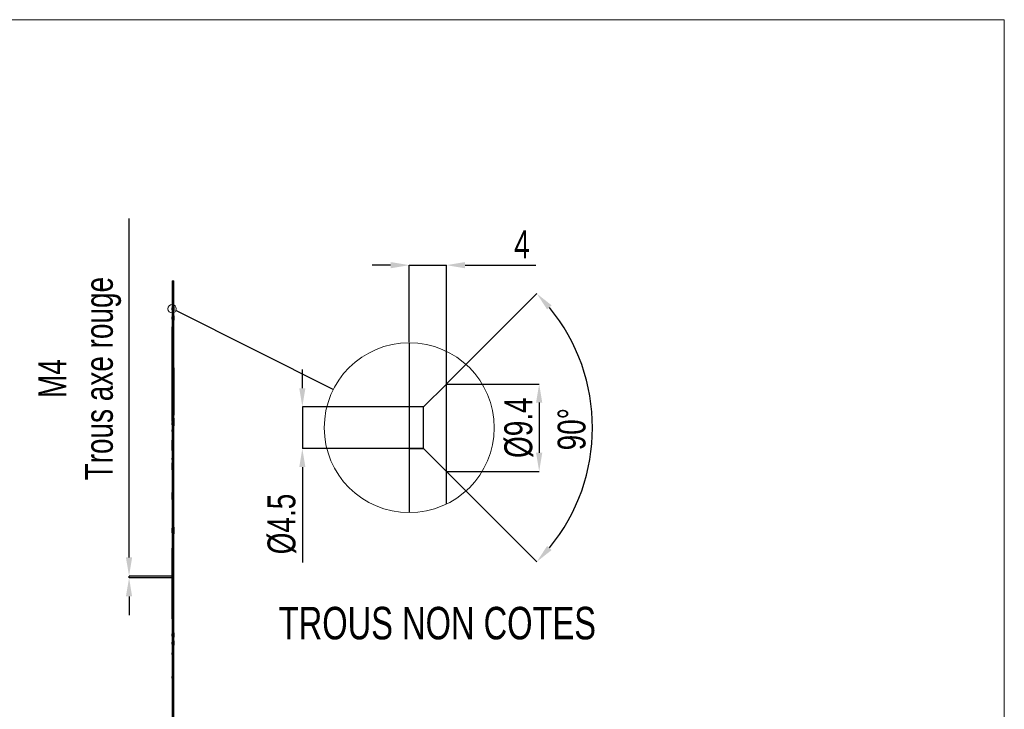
# Model space of a CAD drawing. Header units: millimetres. Extents: x 5 to 589, y 5 to 415.
# Tile 7 of 11: x 317 to 422, y 78 to 152. Entities that reach past the tile are written whole.
import ezdxf

# ---------------------------------------------------------------- set-up
doc = ezdxf.new("R2010")
doc.units = ezdxf.units.MM
doc.header["$PDSIZE"] = -1
doc.layers.add('COTES', color=1, linetype='Continuous')
doc.layers.add('NOTES', color=6, linetype='Continuous')
doc.layers.add('TRAIT-FORT', color=4, linetype='Continuous', lineweight=25)
doc.styles.add('SLDTEXTSTYLE0', font='TXT', dxfattribs={"width": 0.75})
doc.dimstyles.new('SLDDIMSTYLE0', dxfattribs={"dimtxt": 3, "dimasz": 2, "dimexe": 0, "dimexo": 0.0625, "dimgap": 0.75, "dimtad": 1, "dimdec": 0, "dimlfac": 20, "dimrnd": 1e-09, "dimzin": 12, "dimdsep": 46, "dimtxsty": 'SLDTEXTSTYLE0', "dimsah": 1, "dimcen": 0.09, "dimadec": 0, "dimazin": 3, "dimtfac": 1, "dimtdec": 0, "dimtmove": 0, "dimatfit": 0, "dimfxl": 1, "dimfrac": 2, "dimtolj": 1, "dimtzin": 12, "dimarcsym": 0})
doc.dimstyles.new('SLDDIMSTYLE1', dxfattribs={"dimtxt": 0.18, "dimasz": 2, "dimexe": 0, "dimexo": 0.0625, "dimgap": 0, "dimtad": 0, "dimtih": 1, "dimtoh": 1, "dimdec": 0, "dimrnd": 1e-09, "dimzin": 0, "dimdsep": 46, "dimtxsty": 'Standard', "dimblk1": 'NONE', "dimblk2": 'NONE', "dimsah": 1, "dimcen": 0.09, "dimadec": 0, "dimazin": 0, "dimtfac": 2, "dimtdec": 0, "dimtofl": 0, "dimtmove": 0, "dimatfit": 3, "dimldrblk": 'NONE', "dimfxl": 1, "dimfrac": 2, "dimtolj": 1, "dimtzin": 0, "dimarcsym": 0})
doc.dimstyles.new('SLDDIMSTYLE10', dxfattribs={"dimtxt": 3, "dimasz": 2, "dimexe": 0, "dimexo": 0.0625, "dimgap": 0.75, "dimtad": 1, "dimdec": 4, "dimzin": 12, "dimdsep": 46, "dimtxsty": 'SLDTEXTSTYLE0', "dimsah": 1, "dimcen": 0.09, "dimazin": 3, "dimtfac": 1, "dimtofl": 0, "dimtmove": 0, "dimatfit": 3, "dimfxl": 1, "dimfrac": 2, "dimtolj": 1, "dimtzin": 12, "dimarcsym": 0})
doc.dimstyles.new('SLDDIMSTYLE8', dxfattribs={"dimtxt": 3, "dimasz": 2, "dimexe": 0, "dimexo": 0.0625, "dimgap": 0.75, "dimtad": 1, "dimdec": 0, "dimrnd": 1e-09, "dimzin": 12, "dimdsep": 46, "dimtxsty": 'SLDTEXTSTYLE0', "dimsah": 1, "dimcen": 0.09, "dimadec": 0, "dimazin": 3, "dimtfac": 1, "dimtdec": 0, "dimtmove": 0, "dimatfit": 0, "dimfxl": 1, "dimfrac": 2, "dimtolj": 1, "dimtzin": 12, "dimarcsym": 0})
doc.dimstyles.new('SLDDIMSTYLE9', dxfattribs={"dimtxt": 3, "dimasz": 2, "dimexe": 0, "dimexo": 0.0625, "dimgap": 0.75, "dimtad": 1, "dimdec": 1, "dimrnd": 1e-09, "dimzin": 12, "dimdsep": 46, "dimtxsty": 'SLDTEXTSTYLE0', "dimsah": 1, "dimcen": 0.09, "dimadec": 0, "dimazin": 3, "dimtfac": 1, "dimtdec": 1, "dimtmove": 0, "dimatfit": 0, "dimfxl": 1, "dimfrac": 2, "dimtolj": 1, "dimtzin": 12, "dimarcsym": 0})

# ---------------------------------------------------------------- blocks, each defined once
blk = doc.blocks.new('_D')
at = {"layer": 'COTES', "color": 0, "lineweight": -2, "transparency": 16777216}
for p, q in [((328.33, 94.32), (328.33, 130.82)), ((332.89, 92.32), (328.33, 92.32)), ((328.33, 92.12), (328.33, 92.32)), ((332.89, 92.12), (328.33, 92.12)), ((328.33, 90.12), (328.33, 88.12))]:
    blk.add_line(p, q, dxfattribs=at)
at = {"layer": 'COTES', "color": 0, "transparency": 16777216}
for points in [[(327.99, 94.32), (328.66, 94.32), (328.33, 92.32)], [(327.99, 90.12), (328.66, 90.12), (328.33, 92.12)]]:
    blk.add_solid(points, dxfattribs=at)
at = {"layer": 'Defpoints', "color": 0, "transparency": 16777216}
for p in [(328.33, 92.32), (332.95, 92.32), (332.95, 92.12)]:
    blk.add_point(p, dxfattribs=at)
at = {"layer": 'COTES', "color": 0, "transparency": 16777216, "insert": (318.58, 113.57), "char_height": 3, "attachment_point": 2, "rotation": 90, "style": 'SLDTEXTSTYLE0'}
blk.add_mtext('\\A1;M4\\PTrous axe rouge', dxfattribs=at)
blk = doc.blocks.new('_None')
blk = doc.blocks.new('_D_116')
at = {"layer": 'COTES', "color": 0, "lineweight": -2, "transparency": 16777216}
for p, q in [((356.47, 125.79), (354.47, 125.79)), ((358.47, 117.5), (358.47, 125.79)), ((358.47, 125.79), (362.47, 125.79)), ((362.47, 103.65), (362.47, 125.79)), ((364.47, 125.79), (372.09, 125.79))]:
    blk.add_line(p, q, dxfattribs=at)
at = {"layer": 'COTES', "color": 0, "transparency": 16777216}
for points in [[(356.47, 126.12), (356.47, 125.45), (358.47, 125.79)], [(364.47, 126.12), (364.47, 125.45), (362.47, 125.79)]]:
    blk.add_solid(points, dxfattribs=at)
at = {"layer": 'Defpoints', "color": 0, "transparency": 16777216}
for p in [(362.47, 125.79), (358.47, 117.43), (362.47, 103.59)]:
    blk.add_point(p, dxfattribs=at)
at = {"layer": 'COTES', "color": 0, "transparency": 16777216, "insert": (370.59, 129.54), "char_height": 3, "attachment_point": 2, "style": 'SLDTEXTSTYLE0'}
blk.add_mtext('\\A1;4', dxfattribs=at)
blk = doc.blocks.new('_D_117')
at = {"layer": 'COTES', "color": 0, "lineweight": -2, "transparency": 16777216}
for p, q in [((346.97, 112.54), (346.97, 114.54)), ((359.96, 110.54), (346.97, 110.54)), ((346.97, 110.54), (346.97, 106.04)), ((359.96, 106.04), (346.97, 106.04)), ((346.97, 104.04), (346.97, 93.79))]:
    blk.add_line(p, q, dxfattribs=at)
at = {"layer": 'COTES', "color": 0, "transparency": 16777216}
for points in [[(346.64, 112.54), (347.3, 112.54), (346.97, 110.54)], [(346.64, 104.04), (347.3, 104.04), (346.97, 106.04)]]:
    blk.add_solid(points, dxfattribs=at)
at = {"layer": 'Defpoints', "color": 0, "transparency": 16777216}
for p in [(360.02, 110.54), (346.97, 106.04), (360.02, 106.04)]:
    blk.add_point(p, dxfattribs=at)
at = {"layer": 'COTES', "color": 0, "transparency": 16777216, "insert": (343.22, 97.92), "char_height": 3, "attachment_point": 2, "rotation": 90, "style": 'SLDTEXTSTYLE0'}
blk.add_mtext('\\A1;%%c4.5', dxfattribs=at)
blk = doc.blocks.new('_D_118')
at = {"layer": 'COTES', "color": 0, "lineweight": -2, "transparency": 16777216}
for p, q in [((362.53, 112.99), (372.45, 112.99)), ((372.45, 110.99), (372.45, 105.59)), ((362.53, 103.59), (372.45, 103.59))]:
    blk.add_line(p, q, dxfattribs=at)
at = {"layer": 'COTES', "color": 0, "transparency": 16777216}
for points in [[(372.11, 110.99), (372.78, 110.99), (372.45, 112.99)], [(372.11, 105.59), (372.78, 105.59), (372.45, 103.59)]]:
    blk.add_solid(points, dxfattribs=at)
at = {"layer": 'Defpoints', "color": 0, "transparency": 16777216}
for p in [(362.47, 112.99), (362.47, 103.59), (372.45, 103.59)]:
    blk.add_point(p, dxfattribs=at)
at = {"layer": 'COTES', "color": 0, "transparency": 16777216, "insert": (368.7, 108.29), "char_height": 3, "attachment_point": 2, "rotation": 90, "style": 'SLDTEXTSTYLE0'}
blk.add_mtext('\\A1;%%c9.4', dxfattribs=at)
blk = doc.blocks.new('_D_119')
at = {"layer": 'COTES', "color": 0, "lineweight": -2, "transparency": 16777216}
for p, q in [((362.51, 113.03), (372.2, 122.72)), ((362.51, 103.55), (372.2, 93.86))]:
    blk.add_line(p, q, dxfattribs=at)
blk.add_arc((357.77, 108.29), 20.41, 320.6167, 39.3833, dxfattribs=at)
at = {"layer": 'COTES', "color": 0, "transparency": 16777216}
for points in [[(373.3, 121.02), (373.79, 121.46), (372.2, 122.72)], [(373.79, 95.12), (373.3, 95.56), (372.2, 93.86)]]:
    blk.add_solid(points, dxfattribs=at)
at = {"layer": 'Defpoints', "color": 0, "transparency": 16777216}
for p in [(362.47, 112.99), (360.02, 110.54), (360.02, 106.04), (362.47, 103.59), (377.48, 103.01)]:
    blk.add_point(p, dxfattribs=at)
at = {"layer": 'COTES', "color": 0, "transparency": 16777216, "insert": (374.43, 105.85), "char_height": 3, "attachment_point": 1, "rotation": 90, "style": 'SLDTEXTSTYLE0'}
blk.add_mtext('\\A1;90°', dxfattribs=at)

msp = doc.modelspace()

# ---------------------------------------------------------------- linework, layer by layer
at = {"lineweight": 18}
for p, q in [((97, 152.21853), (422.48501, 152.21853)), ((422.48501, 10), (422.48501, 152.21853)), ((332.95232, 117.34018), (333.15232, 117.34018)), ((332.95232, 117.34018), (333.15232, 117.34018)), ((332.95232, 117.34018), (333.15232, 117.34018)), ((332.95232, 117.27568), (333.15232, 117.27568)), ((332.95232, 117.14018), (333.15232, 117.14018)), ((332.95232, 117.14018), (333.15232, 117.14018)), ((332.95232, 117.14018), (333.15232, 117.14018)), ((332.95232, 117.07568), (333.15232, 117.07568)), ((332.95232, 113.52823), (333.15232, 113.52823)), ((332.95232, 113.52447), (333.15232, 113.52447)), ((332.95232, 113.32823), (333.15232, 113.32823)), ((332.95232, 113.32447), (333.15232, 113.32447)), ((332.95232, 112.63482), (333.15232, 112.63482)), ((332.95232, 112.43482), (333.15232, 112.43482)), ((332.95232, 110.86055), (333.15232, 110.86055)), ((332.95232, 110.85221), (333.15232, 110.85221)), ((332.95232, 110.66055), (333.15232, 110.66055)), ((332.95232, 110.65221), (333.15232, 110.65221)), ((332.95232, 108.06081), (333.15232, 108.06081)), ((332.95232, 108.06081), (333.15232, 108.06081)), ((332.95232, 108.06081), (333.15232, 108.06081)), ((332.95232, 107.86081), (333.15232, 107.86081)), ((332.95232, 107.86081), (333.15232, 107.86081)), ((332.95232, 107.86081), (333.15232, 107.86081)), ((332.95232, 105.03552), (333.15232, 105.03552)), ((332.95232, 105.03552), (333.15232, 105.03552)), ((332.95232, 105.03552), (333.15232, 105.03552)), ((332.95232, 104.83552), (333.15232, 104.83552)), ((332.95232, 104.83552), (333.15232, 104.83552)), ((332.95232, 104.83552), (333.15232, 104.83552)), ((332.95232, 92.31526), (333.15232, 92.31526)), ((332.95232, 92.11526), (333.15232, 92.11526)), ((332.95232, 84.05988), (333.15232, 84.05988)), ((332.95232, 84.05988), (333.15232, 84.05988)), ((332.95232, 84.05988), (333.15232, 84.05988)), ((332.95232, 83.85988), (333.15232, 83.85988)), ((332.95232, 83.85988), (333.15232, 83.85988)), ((332.95232, 83.85988), (333.15232, 83.85988)), ((332.95232, 81.51991), (333.15232, 81.51991)), ((332.95232, 81.31991), (333.15232, 81.31991)), ((332.95232, 77.96809), (333.15232, 77.96809))]:
    msp.add_line(p, q, dxfattribs=at)
for centre, radius in [((332.95232, 121.09727), 0.45721), ((358.46944, 108.29031), 9.1443)]:
    msp.add_circle(centre, radius, dxfattribs=at)
at = {"layer": 'TRAIT-FORT', "lineweight": 25}
for p, q in [((332.95232, 124.09727), (333.15232, 124.09727)), ((332.95232, 124.09727), (332.95232, 23.59731)), ((332.95232, 124.09727), (332.95232, 27.87496)), ((333.15232, 23.59731), (333.15232, 124.09727)), ((333.15232, 27.87496), (333.15232, 124.09727)), ((333.02982, 121.20977), (332.95232, 121.20977)), ((333.02982, 121.20977), (332.95232, 121.20977)), ((333.02982, 121.20977), (332.95232, 121.20977)), ((333.02982, 121.20977), (332.95232, 121.20977)), ((333.02982, 121.20977), (332.95232, 121.20977)), ((332.95232, 120.98477), (332.95232, 121.20977)), ((332.95232, 120.98477), (332.95232, 121.20977)), ((332.95232, 120.98477), (332.95232, 121.20977)), ((332.95232, 120.98477), (332.95232, 121.20977)), ((332.95232, 120.98477), (332.95232, 121.20977)), ((332.95232, 120.98477), (333.02982, 120.98477)), ((332.95232, 120.98477), (333.02982, 120.98477)), ((332.95232, 120.98477), (333.02982, 120.98477)), ((332.95232, 120.98477), (333.02982, 120.98477)), ((332.95232, 120.98477), (333.02982, 120.98477)), ((333.15232, 121.33227), (333.02982, 121.20977)), ((333.15232, 121.33227), (333.02982, 121.20977)), ((333.15232, 121.33227), (333.02982, 121.20977)), ((333.15232, 121.33227), (333.02982, 121.20977)), ((333.15232, 121.33227), (333.02982, 121.20977)), ((333.02982, 121.20977), (333.02982, 120.98477)), ((333.02982, 121.20977), (333.02982, 120.98477)), ((333.02982, 121.20977), (333.02982, 120.98477)), ((333.02982, 121.20977), (333.02982, 120.98477)), ((333.02982, 121.20977), (333.02982, 120.98477)), ((333.02982, 120.98477), (333.15232, 120.86227)), ((333.02982, 120.98477), (333.15232, 120.86227)), ((333.02982, 120.98477), (333.15232, 120.86227)), ((333.02982, 120.98477), (333.15232, 120.86227)), ((333.02982, 120.98477), (333.15232, 120.86227)), ((333.15232, 121.33227), (333.15232, 120.86227)), ((333.15232, 121.33227), (333.15232, 120.86227)), ((333.15232, 121.33227), (333.15232, 120.86227)), ((333.15232, 121.33227), (333.15232, 120.86227)), ((333.15232, 121.33227), (333.15232, 120.86227)), ((333.02982, 120.20977), (332.95232, 120.20977)), ((333.02982, 120.20977), (332.95232, 120.20977)), ((333.02982, 120.20977), (332.95232, 120.20977)), ((333.02982, 120.20977), (332.95232, 120.20977)), ((333.02982, 120.20977), (332.95232, 120.20977)), ((333.02982, 120.20977), (332.95232, 120.20977)), ((333.02982, 120.20977), (332.95232, 120.20977)), ((333.02982, 120.20977), (332.95232, 120.20977)), ((333.02982, 120.20977), (332.95232, 120.20977)), ((333.02982, 120.20977), (332.95232, 120.20977)), ((333.02982, 120.20977), (332.95232, 120.20977)), ((332.95232, 119.98477), (332.95232, 120.20977)), ((332.95232, 119.98477), (332.95232, 120.20977)), ((332.95232, 119.98477), (332.95232, 120.20977)), ((332.95232, 119.98477), (332.95232, 120.20977)), ((332.95232, 119.98477), (332.95232, 120.20977)), ((332.95232, 119.98477), (332.95232, 120.20977)), ((332.95232, 119.98477), (332.95232, 120.20977)), ((332.95232, 119.98477), (332.95232, 120.20977)), ((332.95232, 119.98477), (332.95232, 120.20977)), ((332.95232, 119.98477), (332.95232, 120.20977)), ((332.95232, 119.98477), (332.95232, 120.20977)), ((332.95232, 119.98477), (333.02982, 119.98477)), ((332.95232, 119.98477), (333.02982, 119.98477)), ((332.95232, 119.98477), (333.02982, 119.98477)), ((332.95232, 119.98477), (333.02982, 119.98477)), ((332.95232, 119.98477), (333.02982, 119.98477)), ((332.95232, 119.98477), (333.02982, 119.98477)), ((332.95232, 119.98477), (333.02982, 119.98477)), ((332.95232, 119.98477), (333.02982, 119.98477)), ((332.95232, 119.98477), (333.02982, 119.98477)), ((332.95232, 119.98477), (333.02982, 119.98477)), ((332.95232, 119.98477), (333.02982, 119.98477)), ((333.15232, 120.33227), (333.02982, 120.20977)), ((333.15232, 120.33227), (333.02982, 120.20977)), ((333.15232, 120.33227), (333.02982, 120.20977)), ((333.15232, 120.33227), (333.02982, 120.20977)), ((333.15232, 120.33227), (333.02982, 120.20977)), ((333.15232, 120.33227), (333.02982, 120.20977)), ((333.15232, 120.33227), (333.02982, 120.20977)), ((333.15232, 120.33227), (333.02982, 120.20977)), ((333.15232, 120.33227), (333.02982, 120.20977)), ((333.15232, 120.33227), (333.02982, 120.20977)), ((333.15232, 120.33227), (333.02982, 120.20977)), ((333.02982, 120.20977), (333.02982, 119.98477)), ((333.02982, 120.20977), (333.02982, 119.98477)), ((333.02982, 120.20977), (333.02982, 119.98477)), ((333.02982, 120.20977), (333.02982, 119.98477)), ((333.02982, 120.20977), (333.02982, 119.98477)), ((333.02982, 120.20977), (333.02982, 119.98477)), ((333.02982, 120.20977), (333.02982, 119.98477)), ((333.02982, 120.20977), (333.02982, 119.98477)), ((333.02982, 120.20977), (333.02982, 119.98477)), ((333.02982, 120.20977), (333.02982, 119.98477)), ((333.02982, 120.20977), (333.02982, 119.98477)), ((333.02982, 119.98477), (333.15232, 119.86227)), ((333.02982, 119.98477), (333.15232, 119.86227)), ((333.02982, 119.98477), (333.15232, 119.86227)), ((333.02982, 119.98477), (333.15232, 119.86227)), ((333.02982, 119.98477), (333.15232, 119.86227)), ((333.02982, 119.98477), (333.15232, 119.86227)), ((333.02982, 119.98477), (333.15232, 119.86227)), ((333.02982, 119.98477), (333.15232, 119.86227)), ((333.02982, 119.98477), (333.15232, 119.86227)), ((333.02982, 119.98477), (333.15232, 119.86227)), ((333.02982, 119.98477), (333.15232, 119.86227)), ((333.15232, 120.33227), (333.15232, 119.86227)), ((333.15232, 120.33227), (333.15232, 119.86227)), ((333.15232, 120.33227), (333.15232, 119.86227)), ((333.15232, 120.33227), (333.15232, 119.86227)), ((333.15232, 120.33227), (333.15232, 119.86227)), ((333.15232, 120.33227), (333.15232, 119.86227)), ((333.15232, 120.33227), (333.15232, 119.86227)), ((333.15232, 120.33227), (333.15232, 119.86227)), ((333.15232, 120.33227), (333.15232, 119.86227)), ((333.15232, 120.33227), (333.15232, 119.86227)), ((333.15232, 120.33227), (333.15232, 119.86227)), ((332.95232, 114.62688), (332.95232, 119.14035)), ((332.95232, 119.14035), (333.15232, 119.14035)), ((333.15232, 114.62688), (333.15232, 119.14035)), ((333.15232, 117.32268), (332.95232, 117.32268)), ((333.15232, 117.32268), (332.95232, 117.32268)), ((333.15232, 117.32268), (332.95232, 117.32268)), ((332.95232, 117.15768), (332.95232, 117.32268)), ((332.95232, 117.15768), (332.95232, 117.32268)), ((332.95232, 117.15768), (332.95232, 117.32268)), ((333.15232, 117.25818), (332.95232, 117.25818)), ((332.95232, 117.09318), (332.95232, 117.25818)), ((332.95232, 117.15768), (333.15232, 117.15768)), ((332.95232, 117.15768), (333.15232, 117.15768)), ((332.95232, 117.15768), (333.15232, 117.15768)), ((332.95232, 117.09318), (333.15232, 117.09318)), ((333.15232, 116.91547), (332.95232, 116.91547)), ((333.15232, 116.91534), (332.95232, 116.91534)), ((332.95232, 116.16547), (332.95232, 116.91327)), ((332.95232, 116.16534), (332.95232, 116.91314)), ((333.15232, 116.85617), (332.95232, 116.85617)), ((332.95232, 116.10617), (332.95232, 116.85397)), ((333.15232, 117.15768), (333.15232, 117.32268)), ((333.15232, 117.15768), (333.15232, 117.32268)), ((333.15232, 117.15768), (333.15232, 117.32268)), ((333.15232, 117.09318), (333.15232, 117.25818)), ((333.15232, 116.16547), (333.15232, 116.91327)), ((333.15232, 116.16534), (333.15232, 116.91314)), ((333.15232, 116.10617), (333.15232, 116.85397)), ((358.46946, 117.43451), (358.46946, 99.14589)), ((333.15232, 116.20288), (332.95232, 116.20288)), ((333.15232, 116.20288), (332.95232, 116.20288)), ((332.95232, 115.45288), (332.95232, 116.20068)), ((332.95232, 115.45288), (332.95232, 116.20068)), ((333.15232, 116.18052), (332.95232, 116.18052)), ((332.95232, 115.43052), (332.95232, 116.17832)), ((332.95232, 116.16547), (333.15232, 116.16547)), ((332.95232, 116.16534), (333.15232, 116.16534)), ((332.95232, 116.10617), (333.15232, 116.10617)), ((333.15232, 115.45288), (333.15232, 116.20068)), ((333.15232, 115.45288), (333.15232, 116.20068)), ((333.15232, 115.43052), (333.15232, 116.17832)), ((362.46946, 100.0672), (362.46946, 116.5132)), ((332.95232, 115.45288), (333.15232, 115.45288)), ((332.95232, 115.45288), (333.15232, 115.45288)), ((332.95232, 115.43052), (333.15232, 115.43052)), ((333.15232, 115.06258), (332.95232, 115.06258)), ((332.95232, 113.96258), (332.95232, 115.06036)), ((332.95232, 109.64731), (332.95232, 114.74731)), ((332.95232, 114.74731), (333.15232, 114.74731)), ((332.95232, 114.62688), (333.15232, 114.62688)), ((333.15232, 113.96258), (333.15232, 115.06036)), ((333.15232, 114.74731), (333.15232, 109.64731)), ((332.95232, 113.96258), (333.15232, 113.96258)), ((333.15232, 113.51073), (332.95232, 113.51073)), ((332.95232, 113.34573), (332.95232, 113.51073)), ((333.15232, 113.50697), (332.95232, 113.50697)), ((332.95232, 113.34197), (332.95232, 113.50697)), ((332.95232, 113.34573), (333.15232, 113.34573)), ((332.95232, 113.34197), (333.15232, 113.34197)), ((333.15232, 113.34573), (333.15232, 113.51073)), ((333.15232, 113.34197), (333.15232, 113.50697)), ((333.15232, 112.89643), (332.95232, 112.89643)), ((332.95232, 112.14643), (332.95232, 112.89423)), ((333.15232, 112.61732), (332.95232, 112.61732)), ((332.95232, 112.45232), (332.95232, 112.61732)), ((332.95232, 112.45232), (333.15232, 112.45232)), ((333.15232, 112.14643), (333.15232, 112.89423)), ((333.15232, 112.45232), (333.15232, 112.61732)), ((362.46946, 112.99021), (360.01946, 110.54022)), ((362.46946, 112.99021), (360.01946, 110.54022)), ((362.46946, 112.99021), (360.01946, 110.54022)), ((362.46946, 112.99021), (360.01946, 110.54022)), ((362.46946, 112.99021), (360.01946, 110.54022)), ((362.46946, 103.5902), (362.46946, 112.99021)), ((332.95232, 112.14643), (333.15232, 112.14643)), ((333.15232, 110.84305), (332.95232, 110.84305)), ((332.95232, 110.67805), (332.95232, 110.84305)), ((333.15232, 110.83471), (332.95232, 110.83471)), ((332.95232, 110.66971), (332.95232, 110.83471)), ((332.95232, 110.67805), (333.15232, 110.67805)), ((332.95232, 110.66971), (333.15232, 110.66971)), ((333.15232, 110.67805), (333.15232, 110.84305)), ((333.15232, 110.66971), (333.15232, 110.83471)), ((360.01946, 110.54022), (358.46946, 110.54022)), ((360.01946, 110.54022), (358.46946, 110.54022)), ((360.01946, 110.54022), (358.46946, 110.54022)), ((360.01946, 110.54022), (358.46946, 110.54022)), ((360.01946, 110.54022), (358.46946, 110.54022)), ((358.46946, 110.54022), (358.46946, 106.04018)), ((360.01946, 106.04018), (360.01946, 110.54022)), ((333.15232, 109.72143), (332.95232, 109.72143)), ((332.95232, 108.97143), (332.95232, 109.71923)), ((332.95232, 109.64731), (333.15232, 109.64731)), ((333.02982, 109.20977), (332.95232, 109.20977)), ((333.02982, 109.20977), (332.95232, 109.20977)), ((332.95232, 108.98477), (332.95232, 109.20977)), ((332.95232, 108.98477), (332.95232, 109.20977)), ((333.15232, 109.33227), (333.02982, 109.20977)), ((333.15232, 109.33227), (333.02982, 109.20977)), ((333.02982, 109.20977), (333.02982, 108.98477)), ((333.02982, 109.20977), (333.02982, 108.98477)), ((333.15232, 108.97143), (333.15232, 109.71923)), ((333.15232, 109.33227), (333.15232, 108.86227)), ((333.15232, 109.33227), (333.15232, 108.86227)), ((332.95232, 108.98477), (333.02982, 108.98477)), ((332.95232, 108.98477), (333.02982, 108.98477)), ((332.95232, 108.97143), (333.15232, 108.97143)), ((333.02982, 108.83477), (332.95232, 108.83477)), ((333.02982, 108.83477), (332.95232, 108.83477)), ((333.02982, 108.83477), (332.95232, 108.83477)), ((333.02982, 108.83477), (332.95232, 108.83477)), ((333.02982, 108.83477), (332.95232, 108.83477)), ((332.95232, 108.60977), (332.95232, 108.83477)), ((332.95232, 108.60977), (332.95232, 108.83477)), ((332.95232, 108.60977), (332.95232, 108.83477)), ((332.95232, 108.60977), (332.95232, 108.83477)), ((332.95232, 108.60977), (332.95232, 108.83477)), ((332.95232, 108.60977), (333.02982, 108.60977)), ((332.95232, 108.60977), (333.02982, 108.60977)), ((332.95232, 108.60977), (333.02982, 108.60977)), ((332.95232, 108.60977), (333.02982, 108.60977)), ((332.95232, 108.60977), (333.02982, 108.60977)), ((333.15232, 108.04331), (332.95232, 108.04331)), ((333.15232, 108.04331), (332.95232, 108.04331)), ((333.15232, 108.04331), (332.95232, 108.04331)), ((332.95232, 107.87831), (332.95232, 108.04331)), ((332.95232, 107.87831), (332.95232, 108.04331)), ((332.95232, 107.87831), (332.95232, 108.04331)), ((333.02982, 108.98477), (333.15232, 108.86227)), ((333.02982, 108.98477), (333.15232, 108.86227)), ((333.15232, 108.95727), (333.02982, 108.83477)), ((333.15232, 108.95727), (333.02982, 108.83477)), ((333.15232, 108.95727), (333.02982, 108.83477)), ((333.15232, 108.95727), (333.02982, 108.83477)), ((333.15232, 108.95727), (333.02982, 108.83477)), ((333.02982, 108.83477), (333.02982, 108.60977)), ((333.02982, 108.83477), (333.02982, 108.60977)), ((333.02982, 108.83477), (333.02982, 108.60977)), ((333.02982, 108.83477), (333.02982, 108.60977)), ((333.02982, 108.83477), (333.02982, 108.60977)), ((333.02982, 108.60977), (333.15232, 108.48727)), ((333.02982, 108.60977), (333.15232, 108.48727)), ((333.02982, 108.60977), (333.15232, 108.48727)), ((333.02982, 108.60977), (333.15232, 108.48727)), ((333.02982, 108.60977), (333.15232, 108.48727)), ((333.15232, 108.95727), (333.15232, 108.48727)), ((333.15232, 108.95727), (333.15232, 108.48727)), ((333.15232, 108.95727), (333.15232, 108.48727)), ((333.15232, 108.95727), (333.15232, 108.48727)), ((333.15232, 108.95727), (333.15232, 108.48727)), ((333.15232, 107.87831), (333.15232, 108.04331)), ((333.15232, 107.87831), (333.15232, 108.04331)), ((333.15232, 107.87831), (333.15232, 108.04331)), ((332.95232, 107.87831), (333.15232, 107.87831)), ((332.95232, 107.87831), (333.15232, 107.87831)), ((332.95232, 107.87831), (333.15232, 107.87831)), ((333.15232, 106.93458), (332.95232, 106.93458)), ((332.95232, 105.83458), (332.95232, 106.93236)), ((333.15232, 105.83458), (333.15232, 106.93236)), ((358.46946, 106.04018), (360.01946, 106.04018)), ((358.46946, 106.04018), (360.01946, 106.04018)), ((358.46946, 106.04018), (360.01946, 106.04018)), ((358.46946, 106.04018), (360.01946, 106.04018)), ((358.46946, 106.04018), (360.01946, 106.04018)), ((360.01946, 106.04018), (362.46946, 103.5902)), ((360.01946, 106.04018), (362.46946, 103.5902)), ((360.01946, 106.04018), (362.46946, 103.5902)), ((360.01946, 106.04018), (362.46946, 103.5902)), ((360.01946, 106.04018), (362.46946, 103.5902)), ((332.95232, 105.83458), (333.15232, 105.83458)), ((333.15232, 105.01802), (332.95232, 105.01802)), ((333.15232, 105.01802), (332.95232, 105.01802)), ((333.15232, 105.01802), (332.95232, 105.01802)), ((332.95232, 104.85302), (332.95232, 105.01802)), ((332.95232, 104.85302), (332.95232, 105.01802)), ((332.95232, 104.85302), (332.95232, 105.01802)), ((333.15232, 104.85302), (333.15232, 105.01802)), ((333.15232, 104.85302), (333.15232, 105.01802)), ((333.15232, 104.85302), (333.15232, 105.01802)), ((332.95232, 104.85302), (333.15232, 104.85302)), ((332.95232, 104.85302), (333.15232, 104.85302)), ((332.95232, 104.85302), (333.15232, 104.85302)), ((333.15232, 104.50046), (332.95232, 104.50046)), ((332.95232, 103.75046), (332.95232, 104.49826)), ((333.15232, 103.75046), (333.15232, 104.49826)), ((332.95232, 103.75046), (333.15232, 103.75046)), ((333.15232, 101.32546), (332.95232, 101.32546)), ((332.95232, 100.57546), (332.95232, 101.32326)), ((333.15232, 100.57546), (333.15232, 101.32326)), ((332.95232, 100.57546), (333.15232, 100.57546)), ((333.02982, 97.45978), (332.95232, 97.45978)), ((333.02982, 97.45978), (332.95232, 97.45978)), ((333.02982, 97.45978), (332.95232, 97.45978)), ((333.02982, 97.45978), (332.95232, 97.45978)), ((333.02982, 97.45978), (332.95232, 97.45978)), ((332.95232, 97.23478), (332.95232, 97.45978)), ((332.95232, 97.23478), (332.95232, 97.45978)), ((332.95232, 97.23478), (332.95232, 97.45978)), ((332.95232, 97.23478), (332.95232, 97.45978)), ((332.95232, 97.23478), (332.95232, 97.45978)), ((333.15232, 97.58228), (333.02982, 97.45978)), ((333.15232, 97.58228), (333.02982, 97.45978)), ((333.15232, 97.58228), (333.02982, 97.45978)), ((333.15232, 97.58228), (333.02982, 97.45978)), ((333.15232, 97.58228), (333.02982, 97.45978)), ((333.02982, 97.45978), (333.02982, 97.23478)), ((333.02982, 97.45978), (333.02982, 97.23478)), ((333.02982, 97.45978), (333.02982, 97.23478)), ((333.02982, 97.45978), (333.02982, 97.23478)), ((333.02982, 97.45978), (333.02982, 97.23478)), ((333.15232, 97.58228), (333.15232, 97.11228)), ((333.15232, 97.58228), (333.15232, 97.11228)), ((333.15232, 97.58228), (333.15232, 97.11228)), ((333.15232, 97.58228), (333.15232, 97.11228)), ((333.15232, 97.58228), (333.15232, 97.11228)), ((332.95232, 97.23478), (333.02982, 97.23478)), ((332.95232, 97.23478), (333.02982, 97.23478)), ((332.95232, 97.23478), (333.02982, 97.23478)), ((332.95232, 97.23478), (333.02982, 97.23478)), ((332.95232, 97.23478), (333.02982, 97.23478)), ((333.02982, 97.20977), (332.95232, 97.20977)), ((333.02982, 97.20977), (332.95232, 97.20977)), ((332.95232, 96.98477), (332.95232, 97.20977)), ((332.95232, 96.98477), (332.95232, 97.20977)), ((332.95232, 96.98477), (333.02982, 96.98477)), ((332.95232, 96.98477), (333.02982, 96.98477)), ((333.15232, 97.33227), (333.02982, 97.20977)), ((333.15232, 97.33227), (333.02982, 97.20977)), ((333.02982, 97.23478), (333.15232, 97.11228)), ((333.02982, 97.23478), (333.15232, 97.11228)), ((333.02982, 97.23478), (333.15232, 97.11228)), ((333.02982, 97.23478), (333.15232, 97.11228)), ((333.02982, 97.23478), (333.15232, 97.11228)), ((333.02982, 97.20977), (333.02982, 96.98477)), ((333.02982, 97.20977), (333.02982, 96.98477)), ((333.02982, 96.98477), (333.15232, 96.86227)), ((333.02982, 96.98477), (333.15232, 96.86227)), ((333.15232, 97.33227), (333.15232, 96.86227)), ((333.15232, 97.33227), (333.15232, 96.86227)), ((332.95232, 87.71916), (332.95232, 95.3344)), ((332.95232, 95.3344), (333.15232, 95.3344)), ((333.15232, 87.71916), (333.15232, 95.3344)), ((333.15232, 92.29776), (332.95232, 92.29776)), ((332.95232, 92.13276), (332.95232, 92.29776)), ((333.15232, 92.13276), (333.15232, 92.29776)), ((332.95232, 92.13276), (333.15232, 92.13276)), ((332.95232, 87.71916), (333.15232, 87.71916)), ((333.02982, 86.08478), (332.95232, 86.08478)), ((333.02982, 86.08478), (332.95232, 86.08478)), ((333.02982, 86.08478), (332.95232, 86.08478)), ((333.02982, 86.08478), (332.95232, 86.08478)), ((333.02982, 86.08478), (332.95232, 86.08478)), ((332.95232, 85.85978), (332.95232, 86.08478)), ((332.95232, 85.85978), (332.95232, 86.08478)), ((332.95232, 85.85978), (332.95232, 86.08478)), ((332.95232, 85.85978), (332.95232, 86.08478)), ((332.95232, 85.85978), (332.95232, 86.08478)), ((332.95232, 85.85978), (333.02982, 85.85978)), ((332.95232, 85.85978), (333.02982, 85.85978)), ((332.95232, 85.85978), (333.02982, 85.85978)), ((332.95232, 85.85978), (333.02982, 85.85978)), ((332.95232, 85.85978), (333.02982, 85.85978)), ((333.15232, 86.20728), (333.02982, 86.08478)), ((333.15232, 86.20728), (333.02982, 86.08478)), ((333.15232, 86.20728), (333.02982, 86.08478)), ((333.15232, 86.20728), (333.02982, 86.08478)), ((333.15232, 86.20728), (333.02982, 86.08478)), ((333.02982, 86.08478), (333.02982, 85.85978)), ((333.02982, 86.08478), (333.02982, 85.85978)), ((333.02982, 86.08478), (333.02982, 85.85978)), ((333.02982, 86.08478), (333.02982, 85.85978)), ((333.02982, 86.08478), (333.02982, 85.85978)), ((333.02982, 85.85978), (333.15232, 85.73728)), ((333.02982, 85.85978), (333.15232, 85.73728)), ((333.02982, 85.85978), (333.15232, 85.73728)), ((333.02982, 85.85978), (333.15232, 85.73728)), ((333.02982, 85.85978), (333.15232, 85.73728)), ((333.15232, 86.20728), (333.15232, 85.73728)), ((333.15232, 86.20728), (333.15232, 85.73728)), ((333.15232, 86.20728), (333.15232, 85.73728)), ((333.15232, 86.20728), (333.15232, 85.73728)), ((333.15232, 86.20728), (333.15232, 85.73728)), ((333.02982, 85.20977), (332.95232, 85.20977)), ((333.02982, 85.20977), (332.95232, 85.20977)), ((332.95232, 84.98477), (332.95232, 85.20977)), ((332.95232, 84.98477), (332.95232, 85.20977)), ((332.95232, 84.98477), (333.02982, 84.98477)), ((332.95232, 84.98477), (333.02982, 84.98477)), ((333.15232, 85.33227), (333.02982, 85.20977)), ((333.15232, 85.33227), (333.02982, 85.20977)), ((333.02982, 85.20977), (333.02982, 84.98477)), ((333.02982, 85.20977), (333.02982, 84.98477)), ((333.02982, 84.98477), (333.15232, 84.86227)), ((333.02982, 84.98477), (333.15232, 84.86227)), ((333.15232, 85.33227), (333.15232, 84.86227)), ((333.15232, 85.33227), (333.15232, 84.86227)), ((333.15232, 84.04238), (332.95232, 84.04238)), ((333.15232, 84.04238), (332.95232, 84.04238)), ((333.15232, 84.04238), (332.95232, 84.04238)), ((332.95232, 83.87738), (332.95232, 84.04238)), ((332.95232, 83.87738), (332.95232, 84.04238)), ((332.95232, 83.87738), (332.95232, 84.04238)), ((332.95232, 83.87738), (333.15232, 83.87738)), ((332.95232, 83.87738), (333.15232, 83.87738)), ((332.95232, 83.87738), (333.15232, 83.87738)), ((333.15232, 83.87738), (333.15232, 84.04238)), ((333.15232, 83.87738), (333.15232, 84.04238)), ((333.15232, 83.87738), (333.15232, 84.04238)), ((333.15232, 81.50241), (332.95232, 81.50241)), ((332.95232, 81.33741), (332.95232, 81.50241)), ((332.95232, 81.33741), (333.15232, 81.33741)), ((333.15232, 81.33741), (333.15232, 81.50241))]:
    msp.add_line(p, q, dxfattribs=at)

# ---------------------------------------------------------------- texts
at = {"layer": 'NOTES', "insert": (344.43303, 89.00068), "char_height": 3.5, "attachment_point": 1, "style": 'SLDTEXTSTYLE0'}
msp.add_mtext('TROUS NON COTES', dxfattribs=at)

# ---------------------------------------------------------------- dimensions: what is measured, and where the dimension line sits
at = {"layer": 'COTES'}
for base, p1, p2, text, dimstyle, picture, middle in [((328.32747, 92.31526), (332.95232, 92.11526), (332.95232, 92.31526), 'M4\\PTrous axe rouge', 'SLDDIMSTYLE0', '_D', (328.32747, 113.56526)), ((346.96865, 106.0402), (360.01946, 110.5402), (360.01946, 106.0402), '%%c<>', 'SLDDIMSTYLE9', '_D_117', (346.96865, 97.9152)), ((372.44656, 103.5902), (362.46946, 112.9902), (362.46946, 103.5902), '%%c<>', 'SLDDIMSTYLE9', '_D_118', (372.44656, 108.2902))]:
    dim = msp.add_linear_dim(base=base, p1=p1, p2=p2, angle=90, text=text, dimstyle=dimstyle, dxfattribs=at)
    dim.commit()
    dim.dimension.update_dxf_attribs({"geometry": picture, "text_midpoint": middle, "dimtype": 160})
dim = msp.add_linear_dim(base=(362.46946, 125.78796), p1=(358.46946, 117.43451), p2=(362.46946, 103.5902), angle=0, dimstyle='SLDDIMSTYLE8', dxfattribs=at)
dim.commit()
dim.dimension.update_dxf_attribs({"geometry": '_D_116', "text_midpoint": (370.58507, 125.78796), "dimtype": 160})
dim = msp.add_angular_dim_2l(base=(377.48413, 103.00767), line1=((362.46946, 112.9902), (360.01946, 110.5402)), line2=((360.01946, 106.0402), (362.46946, 103.5902)), dimstyle='SLDDIMSTYLE10', dxfattribs=at)
dim.commit()
dim.dimension.update_dxf_attribs({"geometry": '_D_119', "text_midpoint": (378.17959, 108.2902), "dimtype": 162})

# ---------------------------------------------------------------- leaders
at = {"lineweight": 18, "has_arrowhead": 0}
msp.add_leader([(350.29678, 112.39207), (333.36096, 120.89217)], dimstyle='SLDDIMSTYLE1', dxfattribs=at)

doc.saveas('drawing.dxf')
